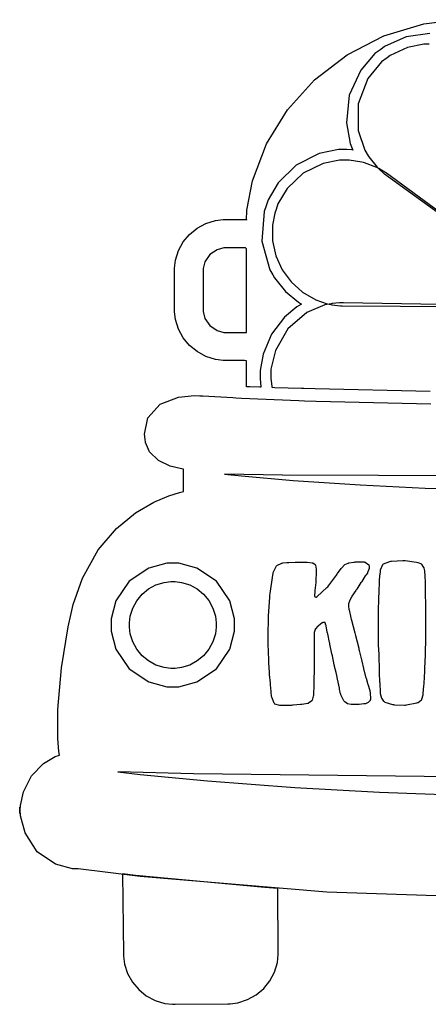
# Model space of a CAD drawing. Extents: x 1.43 to 6.17, y 0.58 to 4.88.
# Tile 1 of 2: x 1.43 to 3.17, y 0.58 to 4.79. Entities that reach past the tile are written whole.
import ezdxf

# ---------------------------------------------------------------- set-up
doc = ezdxf.new("R2010")
doc.units = 0
doc.layers.get('0').update_dxf_attribs({"linetype": 'CONTINUOUS'})

msp = doc.modelspace()

# ---------------------------------------------------------------- linework, layer by layer
at = {"color": 191}
for points in [[(3.17708, 4.72797), (3.07656, 4.71376), (2.98438, 4.67199), (2.96772, 4.65972), (2.94331, 4.64208), (2.88249, 4.57206), (2.83296, 4.46431), (2.82107, 4.347), (2.83729, 4.25771), (2.84896, 4.23058), (2.84608, 4.23085), (2.82243, 4.23264), (2.81456, 4.23264), (2.78694, 4.23264), (2.70426, 4.21528), (2.60726, 4.16624), (2.52979, 4.09028), (2.48693, 4.01801), (2.47814, 3.99203), (2.46978, 3.96756), (2.46061, 3.84153), (2.49425, 3.71962), (2.50726, 3.69721), (2.51481, 3.68446), (2.56076, 3.62744), (2.61664, 3.58083), (2.62918, 3.57324), (2.6096, 3.56174), (2.55681, 3.51704), (2.50125, 3.44461), (2.46565, 3.35969), (2.45313, 3.28939), (2.45313, 3.26594), (2.45313, 3.25401), (2.45574, 3.22194), (2.45628, 3.21804), (2.45107, 3.21832), (2.40886, 3.22017), (2.39481, 3.22017), (2.39481, 3.22017), (2.39481, 3.33057), (2.39219, 3.33057), (2.38542, 3.33214), (2.38439, 3.33263), (2.30626, 3.33263), (2.29519, 3.33263), (2.26215, 3.33708), (2.22108, 3.34983), (2.18392, 3.37001), (2.15153, 3.39671), (2.12483, 3.4291), (2.10465, 3.46625), (2.0919, 3.50732), (2.08751, 3.54036), (2.08751, 3.55138), (2.08751, 3.71599), (2.08751, 3.72706), (2.0919, 3.7601), (2.10465, 3.80117), (2.12483, 3.83832), (2.15153, 3.87071), (2.18392, 3.8974), (2.22108, 3.91758), (2.26215, 3.93033), (2.29519, 3.93474), (2.30626, 3.93474), (2.39481, 3.93474), (2.39481, 3.93397), (2.39481, 3.93218), (2.39481, 3.93158), (2.39643, 3.97364), (2.41992, 4.09907), (2.47944, 4.25726), (2.56933, 4.40224), (2.68549, 4.52994), (2.824, 4.63624), (2.98085, 4.71724), (3.15196, 4.76872), (3.28797, 4.78678)], [(3.79949, 1.0281), (2.73813, 1.06315), (1.9406, 1.13021), (1.67606, 1.16287), (1.65169, 1.16287), (1.57867, 1.18251), (1.50131, 1.23606), (1.44928, 1.31581), (1.42899, 1.38921), (1.42811, 1.4139), (1.42904, 1.4336), (1.44228, 1.49203), (1.47601, 1.55963), (1.52772, 1.61301), (1.57781, 1.64236), (1.59581, 1.64828), (1.59321, 1.66342), (1.58882, 1.71957), (1.58914, 1.84332), (1.60531, 2.02067), (1.63351, 2.19499), (1.64583, 2.25244), (1.65403, 2.29118), (1.6939, 2.40403), (1.76113, 2.52371), (1.83951, 2.61501), (1.92133, 2.68164), (1.99864, 2.72715), (2.06358, 2.75521), (2.10829, 2.76938), (2.125, 2.77328), (2.125, 2.77328), (2.125, 2.86908), (2.11083, 2.8711), (2.06896, 2.88151), (2.01824, 2.90489), (1.97999, 2.94222), (1.96283, 2.98242), (1.96149, 2.99621), (1.9591, 3.01861), (1.9739, 3.08806), (2.02593, 3.14632), (2.10428, 3.17594), (2.17307, 3.18272), (2.19586, 3.18158), (2.20861, 3.18083), (2.33615, 3.1741), (2.34896, 3.17329), (2.37343, 3.17199), (2.61822, 3.16157), (2.64268, 3.16075), (2.69162, 3.15896), (3.18224, 3.14671)]]:
    msp.add_lwpolyline(points, dxfattribs=at)
at = {"color": 53}
for points in [[(3.17503, 4.68261), (3.15186, 4.68261), (3.08251, 4.66835), (3.00857, 4.63422), (2.99479, 4.62429), (2.97071, 4.60682), (2.91222, 4.5356), (2.8711, 4.42785), (2.87175, 4.31364), (2.89925, 4.22965), (2.91461, 4.20557), (2.91743, 4.2009), (2.95236, 4.15739), (2.95628, 4.15349), (2.95833, 4.15142), (2.98178, 4.13058), (2.98438, 4.12847), (3.31771, 3.88889)], [(3.55311, 3.56494), (2.80832, 3.57844), (2.80701, 3.57844), (2.8041, 3.57844), (2.80311, 3.57844), (2.79139, 3.57844), (2.75988, 3.57487), (2.75624, 3.57433), (2.72949, 3.56972), (2.65272, 3.53646), (2.57135, 3.46729), (2.51807, 3.37511), (2.49897, 3.29486), (2.49897, 3.26807), (2.49897, 3.25558), (2.50233, 3.22222), (2.50315, 3.21804), (2.51508, 3.21756), (2.62939, 3.21414), (2.6396, 3.21386), (2.68853, 3.21235), (3.17914, 3.2009)]]:
    msp.add_lwpolyline(points, dxfattribs=at)
at = {"color": 30}
msp.add_lwpolyline([(3.31456, 3.89615), (2.99274, 4.13162), (2.98986, 4.13374), (2.95936, 4.15196), (2.95628, 4.15349), (2.95107, 4.15608), (2.89899, 4.17611), (2.89378, 4.1774), (2.88726, 4.17925), (2.83274, 4.18782), (2.81456, 4.18782), (2.79124, 4.18782), (2.72136, 4.17356), (2.63683, 4.13226), (2.56776, 4.06614), (2.52875, 4.00092), (2.52083, 3.97743), (2.51525, 3.96104), (2.50581, 3.9094), (2.50603, 3.8425), (2.52018, 3.7786), (2.54699, 3.71962), (2.58518, 3.66754), (2.63346, 3.62414), (2.69054, 3.59142), (2.73867, 3.57443), (2.75521, 3.57118), (2.75885, 3.57042), (2.79611, 3.56625), (2.80003, 3.56597), (2.80311, 3.56597), (3.55106, 3.56076)], dxfattribs=at)
at = {"color": 191}
for points in [[(2.39481, 3.45344), (2.39481, 3.80871), (2.39426, 3.80897), (2.39085, 3.81261), (2.39063, 3.81282), (2.30729, 3.81282), (2.29775, 3.81282), (2.2691, 3.80518), (2.23801, 3.78424), (2.21701, 3.7531), (2.20936, 3.7245), (2.20936, 3.71496), (2.20936, 3.55035), (2.20936, 3.54085), (2.21701, 3.51221), (2.23801, 3.48113), (2.2691, 3.46012), (2.29775, 3.45242), (2.30729, 3.45242), (2.39481, 3.45242), (2.39481, 3.45344)], [(2.30003, 2.84722), (2.37332, 2.83974), (2.59369, 2.82064), (2.88032, 2.80117), (3.15826, 2.78814), (3.42583, 2.78082), (3.68143, 2.77838), (3.92344, 2.78011), (4.15018, 2.78526), (4.36003, 2.79308), (4.55126, 2.80279), (4.72239, 2.81369), (4.87169, 2.82493), (4.9975, 2.83583), (5.09819, 2.84565), (5.17215, 2.85357), (5.21778, 2.85889), (5.23335, 2.86079), (5.23335, 2.86079), (4.99192, 2.85482), (3.77642, 2.83838), (2.5479, 2.84283), (2.30003, 2.84722)], [(1.81668, 2.20344), (1.81668, 2.17779), (1.83729, 2.10081), (1.89372, 2.01704), (1.97749, 1.96061), (2.05447, 1.93994), (2.08018, 1.93994), (2.10585, 1.93994), (2.18289, 1.96061), (2.26665, 2.01704), (2.32303, 2.10081), (2.34375, 2.17779), (2.34375, 2.20344), (2.34375, 2.22917), (2.32303, 2.30621), (2.26665, 2.38992), (2.18289, 2.44635), (2.10585, 2.46701), (2.08018, 2.46701), (2.05447, 2.46701), (1.97749, 2.44635), (1.89372, 2.38992), (1.83729, 2.30621), (1.81668, 2.22917), (1.81668, 2.20344)], [(5.66982, 1.56179), (5.35493, 1.55686), (3.76975, 1.54921), (2.16792, 1.56808), (1.84478, 1.57639), (1.94026, 1.56586), (2.22743, 1.53868), (2.60097, 1.51031), (2.96326, 1.49035), (3.31213, 1.47786), (3.6454, 1.47194), (3.96094, 1.47151), (4.25662, 1.47575), (4.53033, 1.48356), (4.77983, 1.49408), (5.0031, 1.50629), (5.19786, 1.51926), (5.36203, 1.53201), (5.49343, 1.54362), (5.59, 1.55311), (5.64947, 1.55946), (5.66982, 1.56179), (5.66982, 1.56179)], [(1.42606, 1.39931), (1.42606, 1.403), (1.42606, 1.41118), (1.42606, 1.4139), (1.42606, 1.41678), (1.42606, 1.42324), (1.42606, 1.42535), (1.42606, 1.39931)]]:
    msp.add_lwpolyline(points, close=True, dxfattribs=at)
at = {"color": 7}
for points in [[(2.92188, 1.92014), (2.92264, 1.91624), (2.92367, 1.88579), (2.9229, 1.88368), (2.9221, 1.88135), (2.91482, 1.87261), (2.90235, 1.86757), (2.89899, 1.86703), (2.89583, 1.86681), (2.87631, 1.8649), (2.86979, 1.8649), (2.86376, 1.8649), (2.85026, 1.8649), (2.84581, 1.8649), (2.84218, 1.86469), (2.82639, 1.86729), (2.81429, 1.87511), (2.8125, 1.87744), (2.81065, 1.87956), (2.79764, 1.9056), (2.79688, 1.90869), (2.7966, 1.91), (2.79215, 1.92925), (2.79167, 1.93158), (2.79113, 1.93397), (2.78592, 1.96001), (2.78543, 1.96283), (2.78489, 1.96571), (2.7786, 1.99442), (2.7781, 1.99724), (2.77729, 2.00011), (2.77056, 2.02692), (2.76981, 2.02951), (2.76899, 2.03321), (2.76144, 2.07226), (2.76042, 2.07639), (2.7596, 2.08057), (2.75103, 2.12142), (2.75, 2.12532), (2.74918, 2.12924), (2.74137, 2.16575), (2.74061, 2.16911), (2.73981, 2.17253), (2.7346, 2.19933), (2.73438, 2.20139), (2.7341, 2.20296), (2.73068, 2.21338), (2.73019, 2.21386), (2.72965, 2.21442), (2.72026, 2.21365), (2.71875, 2.21283), (2.71793, 2.21235), (2.71089, 2.20742), (2.71039, 2.2066), (2.70985, 2.20611), (2.7021, 2.19988), (2.70107, 2.19933), (2.69976, 2.19829), (2.68929, 2.18707), (2.68853, 2.18576), (2.68772, 2.18446), (2.68332, 2.17139), (2.68332, 2.16699), (2.68332, 2.15896), (2.68332, 2.14079), (2.68332, 2.13471), (2.68332, 2.12354), (2.68332, 2.09836), (2.68332, 2.08996), (2.68332, 2.07878), (2.68332, 2.05354), (2.68332, 2.04514), (2.68332, 2.03733), (2.68332, 2.01975), (2.68332, 2.01389), (2.68306, 2.00896), (2.68229, 1.97125), (2.68229, 1.95865), (2.68229, 1.94461), (2.68044, 1.90767), (2.68024, 1.90246), (2.67996, 1.90013), (2.67469, 1.88292), (2.67393, 1.88163), (2.67312, 1.88032), (2.6601, 1.87017), (2.65831, 1.86908), (2.65647, 1.8686), (2.63124, 1.86415), (2.62815, 1.86388), (2.625, 1.86367), (2.59369, 1.86106), (2.5906, 1.86079), (2.58746, 1.86051), (2.56483, 1.85969), (2.55729, 1.85969), (2.55285, 1.85969), (2.54292, 1.85969), (2.53961, 1.85969), (2.53722, 1.85949), (2.51611, 1.86626), (2.5146, 1.86806), (2.51275, 1.86963), (2.50233, 1.89492), (2.50206, 1.89828), (2.50206, 1.903), (2.50022, 1.91465), (2.5, 1.91699), (2.49972, 1.91938), (2.49713, 1.94803), (2.49685, 1.95139), (2.49658, 1.95481), (2.49294, 1.99229), (2.49274, 1.99621), (2.49246, 2.00037), (2.48981, 2.04204), (2.48958, 2.04617), (2.48931, 2.05507), (2.48753, 2.12261), (2.48753, 2.14513), (2.48753, 2.16754), (2.48828, 2.22743), (2.48856, 2.23469), (2.48876, 2.24203), (2.49397, 2.32124), (2.49479, 2.32954), (2.49556, 2.33789), (2.50678, 2.41601), (2.50836, 2.42329), (2.50911, 2.42692), (2.52132, 2.45378), (2.52289, 2.45557), (2.52447, 2.45742), (2.54531, 2.46783), (2.5479, 2.46804), (2.54893, 2.46832), (2.56689, 2.47017), (2.57292, 2.47017), (2.57601, 2.47043), (2.60254, 2.47119), (2.61143, 2.47119), (2.62104, 2.47119), (2.64274, 2.47119), (2.65001, 2.47119), (2.6531, 2.47097), (2.67551, 2.46935), (2.67708, 2.46907), (2.67839, 2.46886), (2.68799, 2.46104), (2.68853, 2.45975), (2.68901, 2.45844), (2.69243, 2.44206), (2.69271, 2.43994), (2.69271, 2.42719), (2.69086, 2.39307), (2.69065, 2.38889), (2.69011, 2.38499), (2.68668, 2.35113), (2.68647, 2.34825), (2.68619, 2.34619), (2.68463, 2.32796), (2.68435, 2.32639), (2.68435, 2.32536), (2.69065, 2.32161), (2.69168, 2.32221), (2.69635, 2.32536), (2.73801, 2.3629), (2.74164, 2.36703), (2.74528, 2.37121), (2.77838, 2.41547), (2.78125, 2.42014), (2.78331, 2.42275), (2.79893, 2.44439), (2.80003, 2.44618), (2.80106, 2.44775), (2.81244, 2.46001), (2.81353, 2.46078), (2.81483, 2.46158), (2.82861, 2.46756), (2.83018, 2.46804), (2.83176, 2.46832), (2.85335, 2.472), (2.85622, 2.47222), (2.85829, 2.4725), (2.87315, 2.47325), (2.87815, 2.47325), (2.88336, 2.47325), (2.89714, 2.4725), (2.89899, 2.47222), (2.90132, 2.472), (2.91689, 2.46078), (2.91769, 2.45865), (2.91846, 2.4566), (2.91846, 2.44504), (2.91325, 2.43083), (2.91146, 2.4274), (2.91146, 2.42432), (2.9044, 2.41678), (2.9031, 2.41493), (2.90181, 2.41288), (2.88721, 2.38971), (2.88542, 2.38683), (2.88357, 2.38422), (2.86535, 2.35633), (2.86356, 2.35346), (2.86171, 2.35064), (2.84506, 2.32644), (2.84375, 2.32433), (2.84267, 2.32226), (2.83485, 2.30686), (2.83436, 2.30556), (2.83382, 2.30453), (2.83046, 2.29411), (2.83018, 2.29308), (2.83018, 2.29047), (2.83018, 2.28461), (2.83018, 2.28267), (2.83046, 2.2819), (2.83203, 2.27143), (2.83231, 2.27013), (2.83251, 2.26807), (2.84039, 2.23346), (2.84169, 2.22846), (2.84299, 2.22353), (2.85678, 2.17042), (2.85835, 2.16493), (2.85986, 2.15924), (2.87369, 2.10449), (2.875, 2.09928), (2.87631, 2.09407), (2.8859, 2.05501), (2.88644, 2.0524), (2.88721, 2.04878), (2.89426, 2.01753), (2.89481, 2.01492), (2.89556, 2.01232), (2.90338, 1.98292), (2.90419, 1.97949), (2.90494, 1.97715), (2.91092, 1.95557), (2.91146, 1.95344), (2.91276, 1.95167), (2.92106, 1.92383), (2.92188, 1.92014)], [(3.15831, 2.38368), (3.15831, 2.39019), (3.1575, 2.40739), (3.15728, 2.40972), (3.15728, 2.41547), (3.15625, 2.42833), (3.15625, 2.43261), (3.15597, 2.43419), (3.15338, 2.44646), (3.1531, 2.44721), (3.15256, 2.44851), (3.14481, 2.46078), (3.14378, 2.46181), (3.14268, 2.46289), (3.12782, 2.46886), (3.12603, 2.46907), (3.12104, 2.47017), (3.07264, 2.47694), (3.06771, 2.47743), (3.06272, 2.47771), (3.01432, 2.4751), (3.00939, 2.47428), (3.00549, 2.47353), (2.97863, 2.46311), (2.97711, 2.46181), (2.97581, 2.4605), (2.9661, 2.43787), (2.9656, 2.43474), (2.9656, 2.43061), (2.96376, 2.42042), (2.96354, 2.41808), (2.96326, 2.41575), (2.96169, 2.38889), (2.96149, 2.38574), (2.96121, 2.38265), (2.95958, 2.3514), (2.95936, 2.34825), (2.95936, 2.34022), (2.95833, 2.32206), (2.95833, 2.31597), (2.95806, 2.31158), (2.95649, 2.26833), (2.95628, 2.26389), (2.95628, 2.25088), (2.95628, 2.22157), (2.95628, 2.21181), (2.95628, 2.20426), (2.95628, 2.18728), (2.95628, 2.18158), (2.95628, 2.16938), (2.95731, 2.14187), (2.95731, 2.13265), (2.95731, 2.11783), (2.9591, 2.07844), (2.95936, 2.07324), (2.95958, 2.06803), (2.96121, 2.01676), (2.96149, 2.01183), (2.96149, 1.99804), (2.96326, 1.96078), (2.96354, 1.9566), (2.96376, 1.95247), (2.96533, 1.91857), (2.9656, 1.91596), (2.9661, 1.91103), (2.97119, 1.89111), (2.97993, 1.87799), (2.98232, 1.87642), (2.98465, 1.87483), (3.01742, 1.86442), (3.02186, 1.86388), (3.02599, 1.86313), (3.0695, 1.8616), (3.07394, 1.86182), (3.07835, 1.86208), (3.12185, 1.87071), (3.12603, 1.87224), (3.12782, 1.87304), (3.14165, 1.88422), (3.14268, 1.88574), (3.14344, 1.88732), (3.14871, 1.90479), (3.14899, 1.90657), (3.14919, 1.90918), (3.15256, 1.94569), (3.1531, 1.95036), (3.15338, 1.95508), (3.15597, 2.00612), (3.15625, 2.01183), (3.15647, 2.01731), (3.15913, 2.07639), (3.1594, 2.08263), (3.15961, 2.08892), (3.16043, 2.13889), (3.16043, 2.15554), (3.16015, 2.16444), (3.16015, 2.2519), (3.16043, 2.26074), (3.16064, 2.26938), (3.15961, 2.35715), (3.1594, 2.366), (3.1594, 2.37044), (3.15858, 2.38135), (3.15831, 2.38368)]]:
    msp.add_lwpolyline(points, close=True, dxfattribs=at)
at = {"color": 53}
msp.add_lwpolyline([(2.26563, 2.20344), (2.26563, 2.19417), (2.26183, 2.16624), (2.25097, 2.13146), (2.23383, 2.09999), (2.21115, 2.07254), (2.18371, 2.04986), (2.15224, 2.03271), (2.11746, 2.02186), (2.08946, 2.01807), (2.08018, 2.01807), (2.07086, 2.01807), (2.04292, 2.02186), (2.00814, 2.03271), (1.97667, 2.04986), (1.94922, 2.07254), (1.92654, 2.09999), (1.9094, 2.13146), (1.89854, 2.16624), (1.89481, 2.19417), (1.89481, 2.20344), (1.89481, 2.21278), (1.89854, 2.24078), (1.9094, 2.27556), (1.92654, 2.30701), (1.94922, 2.33447), (1.97667, 2.35715), (2.00814, 2.37429), (2.04292, 2.38514), (2.07086, 2.38889), (2.08018, 2.38889), (2.08946, 2.38889), (2.11746, 2.38519), (2.15224, 2.37446), (2.18371, 2.35742), (2.21115, 2.33485), (2.23383, 2.30746), (2.25097, 2.27599), (2.26183, 2.24104), (2.26563, 2.21289), (2.26563, 2.20344)], close=True, dxfattribs=at)
at = {"color": 250}
msp.add_lwpolyline([(2.5281, 1.07845), (2.47287, 1.08263), (1.92079, 1.13471), (1.86561, 1.14095), (1.86876, 0.80035), (1.86882, 0.78944), (1.87354, 0.75667), (1.88667, 0.71598), (1.90717, 0.67925), (1.93425, 0.64724), (1.96685, 0.62093), (2.00424, 0.60113), (2.04542, 0.58881), (2.0785, 0.58469), (2.08957, 0.58474), (2.31456, 0.58681), (2.32547, 0.58691), (2.35829, 0.59164), (2.39903, 0.60476), (2.43599, 0.62527), (2.46804, 0.65229), (2.49447, 0.68495), (2.51421, 0.72233), (2.52642, 0.76351), (2.53039, 0.79666), (2.53022, 0.80762), (2.5281, 1.07845)], close=True, dxfattribs=at)

doc.saveas('drawing.dxf')
